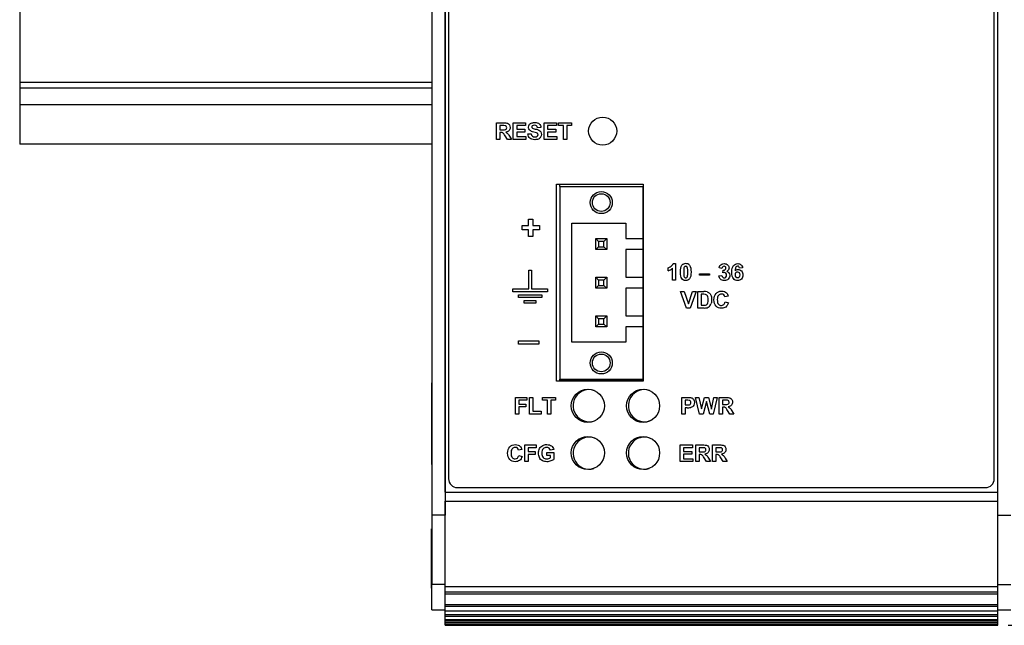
# Model space of a CAD drawing. Header units: inches. Extents: x 0 to 22, y 0 to 17.
# Tile 19 of 40: x 14.3 to 17.9, y 3.8 to 6. Entities that reach past the tile are written whole.
import ezdxf
from ezdxf.enums import TextEntityAlignment as Align
from ezdxf.lldxf.tags import DXFTag

# ---------------------------------------------------------------- set-up
doc = ezdxf.new("R2010")
doc.units = ezdxf.units.IN
doc.header["$MEASUREMENT"] = 0
for name, color, linetype in [('_INSIDE_FILL', 7, 'Continuous'), ('CONN__3-PIN_RA_H', 7, 'Continuous'), ('Default', 7, 'Continuous'), ('DIN-RAIL', 7, 'Continuous'), ('EXTRUSION_00', 7, 'Continuous'), ('LED__DUAL__STACK', 7, 'Continuous'), ('OVERLAY__FRONT__', 7, 'Continuous'), ('PANEL__FRONT__HI', 7, 'Continuous'), ('PANEL__SIDE__LEF', 7, 'Continuous'), ('PANEL__SIDE__RIG', 7, 'Continuous'), ('PCB__PLX90_-_01', 7, 'Continuous'), ('SCREW__4-40_X_.3', 7, 'Continuous'), ('STANDOFF__PEM_BS', 7, 'Continuous')]:
    doc.layers.add(name, color=color, linetype=linetype)
doc.styles.add('SEACAD_Solid_Edge_ANSI', font='seans.ttf')
tags = doc.linetypes.add('HIDDEN2', pattern=[0.1875, 0.125, -0.0625]).pattern_tags.tags
tags[6:7] = [DXFTag(74, 4), DXFTag(75, 0), DXFTag(340, '0'), DXFTag(46, 0.0), DXFTag(50, 0.0), DXFTag(44, 0.0), DXFTag(45, 0.0)]
tags[4:5] = [DXFTag(74, 4), DXFTag(75, 0), DXFTag(340, '0'), DXFTag(46, 0.0), DXFTag(50, 0.0), DXFTag(44, 0.0), DXFTag(45, 0.0)]
doc.dimstyles.new('ANSI', dxfattribs={"dimtxt": 0.075, "dimasz": 0.075, "dimexe": 0.0375, "dimexo": 0.0375, "dimgap": 0.0375, "dimtad": 0, "dimtih": 1, "dimtoh": 1, "dimzin": 4, "dimdsep": 46, "dimtxsty": 'SEACAD_Solid_Edge_ANSI', "dimblk1": '_SE_FILLED', "dimblk2": '_SE_FILLED', "dimsah": 1, "dimcen": 0.0375, "dimadec": 0, "dimazin": 0, "dimtfac": 1, "dimtofl": 0, "dimtmove": 0, "dimatfit": 3, "dimfxl": 1, "dimtolj": 1, "dimtzin": 4, "dimarcsym": 0})

# ---------------------------------------------------------------- blocks, each defined once
blk = doc.blocks.new('SE')
at = {"layer": '_INSIDE_FILL', "color": 7, "linetype": 'Continuous'}
for p, q in [((15.8636, 5.9739), (15.863, 5.9739)), ((15.863, 5.4291), (15.8636, 5.4291)), ((15.8636, 4.3666), (15.863, 4.3666))]:
    blk.add_line(p, q, dxfattribs=at)
at = {"layer": 'CONN__3-PIN_RA_H', "color": 7, "linetype": 'Continuous'}
for p, q in [((16.2714, 5.3949), (16.5667, 5.3949)), ((16.2714, 5.3949), (16.2714, 4.7089)), ((16.5667, 5.3949), (16.5667, 5.2092)), ((16.3144, 4.8399), (16.3144, 5.2639)), ((16.3144, 5.2639), (16.5067, 5.2639)), ((16.5067, 5.2639), (16.5067, 5.2092)), ((16.3996, 5.2092), (16.4386, 5.2092)), ((16.3996, 5.1702), (16.3996, 5.2092)), ((16.3996, 5.2092), (16.4096, 5.1992)), ((16.4096, 5.1992), (16.4096, 5.1802)), ((16.4286, 5.1992), (16.4096, 5.1992)), ((16.4286, 5.1992), (16.4386, 5.2092)), ((16.4286, 5.1802), (16.4286, 5.1992)), ((16.4386, 5.2092), (16.4386, 5.1702)), ((16.5067, 5.2092), (16.5667, 5.2092)), ((16.5667, 5.2092), (16.5667, 5.1702)), ((16.3996, 5.1702), (16.4096, 5.1802)), ((16.4386, 5.1702), (16.3996, 5.1702)), ((16.4096, 5.1802), (16.4286, 5.1802)), ((16.4286, 5.1802), (16.4386, 5.1702)), ((16.5667, 5.1702), (16.5067, 5.1702)), ((16.5067, 5.1702), (16.5067, 5.0714)), ((16.5667, 5.1702), (16.5667, 5.0714)), ((16.3996, 5.0714), (16.4386, 5.0714)), ((16.3996, 5.0324), (16.3996, 5.0714)), ((16.4096, 5.0614), (16.3996, 5.0714)), ((16.4096, 5.0614), (16.4096, 5.0424)), ((16.4286, 5.0614), (16.4096, 5.0614)), ((16.4386, 5.0714), (16.4286, 5.0614)), ((16.4286, 5.0424), (16.4286, 5.0614)), ((16.4386, 5.0714), (16.4386, 5.0324)), ((16.5067, 5.0714), (16.5667, 5.0714)), ((16.5667, 5.0714), (16.5667, 5.0324)), ((16.4096, 5.0424), (16.3996, 5.0324)), ((16.4386, 5.0324), (16.3996, 5.0324)), ((16.4096, 5.0424), (16.4286, 5.0424)), ((16.4386, 5.0324), (16.4286, 5.0424)), ((16.5667, 5.0324), (16.5067, 5.0324)), ((16.5067, 5.0324), (16.5067, 4.9336)), ((16.5667, 5.0324), (16.5667, 4.9336)), ((16.3996, 4.9336), (16.4386, 4.9336)), ((16.3996, 4.8946), (16.3996, 4.9336)), ((16.4096, 4.9236), (16.3996, 4.9336)), ((16.4096, 4.9236), (16.4096, 4.9046)), ((16.4286, 4.9236), (16.4096, 4.9236)), ((16.4386, 4.9336), (16.4286, 4.9236)), ((16.4286, 4.9046), (16.4286, 4.9236)), ((16.4386, 4.9336), (16.4386, 4.8946)), ((16.5067, 4.9336), (16.5667, 4.9336)), ((16.5667, 4.9336), (16.5667, 4.8946)), ((16.4096, 4.9046), (16.3996, 4.8946)), ((16.4386, 4.8946), (16.3996, 4.8946)), ((16.4096, 4.9046), (16.4286, 4.9046)), ((16.4386, 4.8946), (16.4286, 4.9046)), ((16.5667, 4.8946), (16.5067, 4.8946)), ((16.5067, 4.8946), (16.5067, 4.8399)), ((16.5667, 4.8946), (16.5667, 4.7089)), ((16.5067, 4.8399), (16.3144, 4.8399)), ((16.2714, 4.7089), (16.5667, 4.7089))]:
    blk.add_line(p, q, dxfattribs=at)
at = {"layer": 'CONN__3-PIN_RA_H', "color": 7, "linetype": 'HIDDEN2'}
for centre in [(16.4191, 5.3373), (16.4191, 4.7664)]:
    blk.add_circle(centre, 0.0394, dxfattribs=at)
at = {"layer": 'CONN__3-PIN_RA_H', "color": 7, "linetype": 'Continuous'}
for centre in [(16.4191, 5.3373), (16.4191, 4.7664)]:
    blk.add_circle(centre, 0.0315, dxfattribs=at)
at = {"layer": 'DIN-RAIL', "color": 7, "linetype": 'Continuous'}
for p, q in [((14.3472, 6.1336), (14.3472, 5.7651)), ((14.3472, 5.7651), (14.3472, 5.7451)), ((15.8157, 5.7651), (14.3472, 5.7651)), ((14.3472, 5.7451), (14.3472, 5.6851)), ((15.8157, 5.7451), (14.3472, 5.7451)), ((14.3472, 5.6851), (14.3472, 5.5451)), ((15.8157, 5.6851), (14.3472, 5.6851)), ((15.8157, 5.5451), (14.3472, 5.5451))]:
    blk.add_line(p, q, dxfattribs=at)
at = {"layer": 'EXTRUSION_00', "color": 7, "linetype": 'Continuous'}
for p, q in [((15.863, 4.3377), (15.8636, 4.3377)), ((15.863, 4.3062), (17.8315, 4.3062)), ((17.8315, 4.2746), (17.8315, 4.3062)), ((15.863, 3.9697), (15.863, 4.2746)), ((15.863, 4.2746), (17.8315, 4.2746)), ((17.8315, 3.9697), (17.8315, 4.2746)), ((15.863, 3.9509), (15.863, 3.9697)), ((15.863, 3.9697), (17.8315, 3.9697)), ((17.8315, 3.9509), (17.8315, 3.9697)), ((15.863, 3.9446), (15.863, 3.9509)), ((15.863, 3.9509), (17.8315, 3.9509)), ((15.863, 3.9067), (15.863, 3.9446)), ((15.863, 3.9446), (17.8315, 3.9446)), ((17.8315, 3.9446), (17.8315, 3.9509)), ((17.8315, 3.9067), (17.8315, 3.9446)), ((15.863, 3.9004), (15.863, 3.9067)), ((15.863, 3.9067), (17.8315, 3.9067)), ((15.863, 3.8836), (15.863, 3.9004)), ((15.863, 3.9004), (17.8315, 3.9004)), ((17.8315, 3.9004), (17.8315, 3.9067)), ((17.8315, 3.8836), (17.8315, 3.9004)), ((15.863, 3.8705), (15.863, 3.8836)), ((15.863, 3.8836), (15.863, 3.8836)), ((15.863, 3.8836), (17.8315, 3.8836)), ((15.863, 3.8836), (17.8315, 3.8836)), ((15.863, 3.8645), (15.863, 3.8705)), ((15.863, 3.8705), (17.8315, 3.8705)), ((15.863, 3.8533), (15.863, 3.8645)), ((15.863, 3.8645), (17.8315, 3.8645)), ((17.8315, 3.8836), (17.8315, 3.8836)), ((17.8315, 3.8705), (17.8315, 3.8836)), ((17.8315, 3.8645), (17.8315, 3.8705)), ((17.8315, 3.8533), (17.8315, 3.8645)), ((15.863, 3.8477), (15.863, 3.8533)), ((15.863, 3.8533), (15.863, 3.8533)), ((15.863, 3.8533), (17.8315, 3.8533)), ((15.863, 3.8533), (17.8315, 3.8533)), ((15.863, 3.8419), (15.863, 3.8477)), ((15.863, 3.8477), (17.8315, 3.8477)), ((15.863, 3.8363), (15.863, 3.8419)), ((15.863, 3.8419), (17.8315, 3.8419)), ((15.863, 3.8324), (15.863, 3.8363)), ((15.863, 3.8363), (17.8315, 3.8363)), ((15.863, 3.8324), (15.863, 3.8322)), ((15.863, 3.8324), (17.8315, 3.8324)), ((15.863, 3.8322), (17.8315, 3.8322)), ((17.8315, 3.8533), (17.8315, 3.8533)), ((17.8315, 3.8477), (17.8315, 3.8533)), ((17.8315, 3.8419), (17.8315, 3.8477)), ((17.8315, 3.8363), (17.8315, 3.8419)), ((17.8315, 3.8324), (17.8315, 3.8363)), ((17.8315, 3.8324), (17.8315, 3.8322))]:
    blk.add_line(p, q, dxfattribs=at)
at = {"layer": 'LED__DUAL__STACK', "color": 7, "linetype": 'Continuous'}
for p, q in [((16.2714, 4.7046), (16.2714, 4.7017)), ((16.5682, 4.7046), (16.2714, 4.7046))]:
    blk.add_line(p, q, dxfattribs=at)
for centre, start, end in [((16.3758, 4.6141), 71.5852, 299.5694), ((16.5726, 4.6141), 70.7422, 300.7903), ((16.3758, 4.4451), 59.0551, 286.8675), ((16.5726, 4.4451), 57.7949, 287.6526)]:
    blk.add_arc(centre, 0.057, start, end, dxfattribs=at)
at = {"layer": 'OVERLAY__FRONT__', "color": 7, "linetype": 'Continuous'}
for p, q in [((15.8752, 8.8257), (15.8752, 4.3537)), ((17.8192, 4.3537), (17.8192, 8.8257)), ((16.0464, 5.5622), (16.0464, 5.6212)), ((16.0464, 5.6212), (16.0715, 5.6212)), ((16.1059, 5.5622), (16.1059, 5.6212)), ((16.1059, 5.6212), (16.1496, 5.6212)), ((16.1496, 5.6212), (16.1496, 5.6112)), ((16.2159, 5.5622), (16.2159, 5.6212)), ((16.2159, 5.6212), (16.2596, 5.6212)), ((16.2596, 5.6212), (16.2596, 5.6112)), ((16.2666, 5.6112), (16.2666, 5.6212)), ((16.2666, 5.6212), (16.3135, 5.6212)), ((16.3135, 5.6212), (16.3135, 5.6112)), ((16.0583, 5.6112), (16.0583, 5.5962)), ((16.0676, 5.6112), (16.0583, 5.6112)), ((16.0583, 5.5962), (16.0671, 5.5962)), ((16.0607, 5.5868), (16.0583, 5.5868)), ((16.0583, 5.5868), (16.0583, 5.5622)), ((16.1496, 5.6112), (16.1178, 5.6112)), ((16.1178, 5.6112), (16.1178, 5.5981)), ((16.1178, 5.5981), (16.1474, 5.5981)), ((16.1474, 5.5882), (16.1178, 5.5882)), ((16.1178, 5.5882), (16.1178, 5.5721)), ((16.1474, 5.5981), (16.1474, 5.5882)), ((16.1579, 5.5814), (16.1694, 5.5825)), ((16.2041, 5.6043), (16.1922, 5.6038)), ((16.2596, 5.6112), (16.2278, 5.6112)), ((16.2278, 5.6112), (16.2278, 5.5981)), ((16.2278, 5.5981), (16.2574, 5.5981)), ((16.2574, 5.5882), (16.2278, 5.5882)), ((16.2278, 5.5882), (16.2278, 5.5721)), ((16.2574, 5.5981), (16.2574, 5.5882)), ((16.2841, 5.6112), (16.2666, 5.6112)), ((16.2841, 5.5622), (16.2841, 5.6112)), ((16.3135, 5.6112), (16.296, 5.6112)), ((16.296, 5.6112), (16.296, 5.5622)), ((16.0583, 5.5622), (16.0464, 5.5622)), ((16.0852, 5.5622), (16.0766, 5.575)), ((16.0994, 5.5622), (16.0852, 5.5622)), ((16.0922, 5.5737), (16.0994, 5.5622)), ((16.1508, 5.5622), (16.1059, 5.5622)), ((16.1178, 5.5721), (16.1508, 5.5721)), ((16.1508, 5.5721), (16.1508, 5.5622)), ((16.2607, 5.5622), (16.2159, 5.5622)), ((16.2278, 5.5721), (16.2607, 5.5721)), ((16.2607, 5.5721), (16.2607, 5.5622)), ((16.296, 5.5622), (16.2841, 5.5622)), ((16.2602, 4.7017), (16.2602, 5.4027)), ((16.2602, 5.4027), (16.5682, 5.4027)), ((16.5682, 5.4027), (16.5682, 4.7017)), ((16.1598, 5.2553), (16.1598, 5.2785)), ((16.1598, 5.2785), (16.1757, 5.2785)), ((16.1757, 5.2785), (16.1757, 5.2553)), ((16.1368, 5.2399), (16.1368, 5.2553)), ((16.1368, 5.2553), (16.1598, 5.2553)), ((16.1598, 5.2399), (16.1368, 5.2399)), ((16.1598, 5.2166), (16.1598, 5.2399)), ((16.1757, 5.2553), (16.1987, 5.2553)), ((16.1987, 5.2399), (16.1757, 5.2399)), ((16.1757, 5.2399), (16.1757, 5.2166)), ((16.1987, 5.2553), (16.1987, 5.2399)), ((16.1757, 5.2166), (16.1598, 5.2166)), ((16.1607, 5.0971), (16.1706, 5.0971)), ((16.1607, 5.0299), (16.1607, 5.0971)), ((16.1706, 5.0971), (16.1706, 5.0299)), ((16.6581, 5.0947), (16.6581, 5.105)), ((16.6727, 5.0607), (16.6727, 5.1033)), ((16.6749, 5.1199), (16.6841, 5.1199)), ((16.6841, 5.1199), (16.6841, 5.0607)), ((16.8493, 5.1027), (16.8388, 5.1045)), ((16.8525, 5.0873), (16.8538, 5.0965)), ((16.9226, 5.1052), (16.9116, 5.104)), ((16.6841, 5.0607), (16.6727, 5.0607)), ((16.7687, 5.0791), (16.7687, 5.0841)), ((16.7687, 5.0841), (16.8049, 5.0841)), ((16.8049, 5.0791), (16.7687, 5.0791)), ((16.8049, 5.0841), (16.8049, 5.0791)), ((16.838, 5.0763), (16.8489, 5.0777)), ((16.1038, 5.02), (16.1038, 5.0299)), ((16.1038, 5.0299), (16.1607, 5.0299)), ((16.2275, 5.02), (16.1038, 5.02)), ((16.1706, 5.0299), (16.2275, 5.0299)), ((16.2275, 5.0299), (16.2275, 5.02)), ((16.7231, 4.9617), (16.702, 5.0208)), ((16.702, 5.0208), (16.7149, 5.0208)), ((16.7149, 5.0208), (16.7299, 4.9771)), ((16.7299, 4.9771), (16.7443, 5.0208)), ((16.7569, 5.0208), (16.7358, 4.9617)), ((16.7443, 5.0208), (16.7569, 5.0208)), ((16.763, 4.9617), (16.763, 5.0208)), ((16.763, 5.0208), (16.7848, 5.0208)), ((16.1244, 4.9994), (16.1244, 5.0093)), ((16.1244, 5.0093), (16.2069, 5.0093)), ((16.2069, 4.9994), (16.1244, 4.9994)), ((16.1451, 4.9788), (16.1451, 4.9887)), ((16.1451, 4.9887), (16.1863, 4.9887)), ((16.1863, 4.9887), (16.1863, 4.9788)), ((16.2069, 5.0093), (16.2069, 4.9994)), ((16.7802, 5.0108), (16.7749, 5.0108)), ((16.7749, 5.0108), (16.7749, 4.9717)), ((16.8717, 5.0045), (16.8599, 5.0017)), ((16.8603, 4.9834), (16.8719, 4.9798)), ((16.1863, 4.9788), (16.1451, 4.9788)), ((16.7358, 4.9617), (16.7231, 4.9617)), ((16.7854, 4.9617), (16.763, 4.9617)), ((16.7749, 4.9717), (16.7838, 4.9717)), ((16.1244, 4.8335), (16.1244, 4.8454)), ((16.1244, 4.8454), (16.1966, 4.8454)), ((16.1966, 4.8454), (16.1966, 4.8335)), ((16.1966, 4.8335), (16.1244, 4.8335)), ((16.5682, 4.7017), (16.2602, 4.7017)), ((16.1133, 4.5844), (16.1133, 4.6434)), ((16.1133, 4.6434), (16.1538, 4.6434)), ((16.1538, 4.6335), (16.1253, 4.6335)), ((16.1253, 4.6335), (16.1253, 4.6195)), ((16.1538, 4.6434), (16.1538, 4.6335)), ((16.1639, 4.5844), (16.1639, 4.643)), ((16.1639, 4.643), (16.1759, 4.643)), ((16.1759, 4.643), (16.1759, 4.5944)), ((16.2098, 4.6335), (16.2098, 4.6434)), ((16.2098, 4.6434), (16.2566, 4.6434)), ((16.2273, 4.6335), (16.2098, 4.6335)), ((16.2273, 4.5844), (16.2273, 4.6335)), ((16.2566, 4.6335), (16.2392, 4.6335)), ((16.2392, 4.6335), (16.2392, 4.5844)), ((16.2566, 4.6434), (16.2566, 4.6335)), ((16.7058, 4.5844), (16.7058, 4.6434)), ((16.7058, 4.6434), (16.725, 4.6434)), ((16.7178, 4.6335), (16.7178, 4.6167)), ((16.7235, 4.6335), (16.7178, 4.6335)), ((16.7692, 4.5844), (16.7551, 4.6434)), ((16.7551, 4.6434), (16.7673, 4.6434)), ((16.7673, 4.6434), (16.7762, 4.6029)), ((16.7762, 4.6029), (16.787, 4.6434)), ((16.787, 4.6434), (16.8012, 4.6434)), ((16.8012, 4.6434), (16.8115, 4.6022)), ((16.8115, 4.6022), (16.8206, 4.6434)), ((16.8325, 4.6434), (16.8182, 4.5844)), ((16.8206, 4.6434), (16.8325, 4.6434)), ((16.8387, 4.5844), (16.8387, 4.6434)), ((16.8387, 4.6434), (16.8637, 4.6434)), ((16.8506, 4.6335), (16.8506, 4.6185)), ((16.8599, 4.6335), (16.8506, 4.6335)), ((16.1253, 4.6195), (16.1499, 4.6195)), ((16.1499, 4.6095), (16.1253, 4.6095)), ((16.1253, 4.6095), (16.1253, 4.5844)), ((16.1499, 4.6195), (16.1499, 4.6095)), ((16.7178, 4.6167), (16.7243, 4.6167)), ((16.7255, 4.6067), (16.7178, 4.6067)), ((16.7178, 4.6067), (16.7178, 4.5844)), ((16.7938, 4.6285), (16.7821, 4.5844)), ((16.8056, 4.5844), (16.7938, 4.6285)), ((16.8506, 4.6185), (16.8594, 4.6185)), ((16.853, 4.6091), (16.8506, 4.6091)), ((16.8506, 4.6091), (16.8506, 4.5844)), ((16.8775, 4.5844), (16.8688, 4.5973)), ((16.8845, 4.5959), (16.8917, 4.5844)), ((16.1253, 4.5844), (16.1133, 4.5844)), ((16.2055, 4.5844), (16.1639, 4.5844)), ((16.1759, 4.5944), (16.2055, 4.5944)), ((16.2055, 4.5944), (16.2055, 4.5844)), ((16.2392, 4.5844), (16.2273, 4.5844)), ((16.7178, 4.5844), (16.7058, 4.5844)), ((16.7821, 4.5844), (16.7692, 4.5844)), ((16.8182, 4.5844), (16.8056, 4.5844)), ((16.8506, 4.5844), (16.8387, 4.5844)), ((16.8917, 4.5844), (16.8775, 4.5844)), ((16.1367, 4.4582), (16.1249, 4.4554)), ((16.1472, 4.4155), (16.1472, 4.4745)), ((16.1472, 4.4745), (16.1876, 4.4745)), ((16.1876, 4.4645), (16.1591, 4.4645)), ((16.1591, 4.4645), (16.1591, 4.4505)), ((16.1876, 4.4745), (16.1876, 4.4645)), ((16.2498, 4.4581), (16.238, 4.4559)), ((16.7006, 4.4155), (16.7006, 4.4745)), ((16.7006, 4.4745), (16.7444, 4.4745)), ((16.7444, 4.4645), (16.7125, 4.4645)), ((16.7125, 4.4645), (16.7125, 4.4514)), ((16.7444, 4.4745), (16.7444, 4.4645)), ((16.7556, 4.4155), (16.7556, 4.4745)), ((16.7556, 4.4745), (16.7807, 4.4745)), ((16.7676, 4.4645), (16.7676, 4.4495)), ((16.7769, 4.4645), (16.7676, 4.4645)), ((16.8152, 4.4155), (16.8152, 4.4745)), ((16.8152, 4.4745), (16.8402, 4.4745)), ((16.8271, 4.4645), (16.8271, 4.4495)), ((16.8364, 4.4645), (16.8271, 4.4645)), ((16.1253, 4.4372), (16.1369, 4.4335)), ((16.1591, 4.4505), (16.1837, 4.4505)), ((16.1837, 4.4406), (16.1591, 4.4406)), ((16.1591, 4.4406), (16.1591, 4.4155)), ((16.1837, 4.4505), (16.1837, 4.4406)), ((16.2249, 4.4372), (16.2249, 4.4471)), ((16.2249, 4.4471), (16.2506, 4.4471)), ((16.2386, 4.4372), (16.2249, 4.4372)), ((16.2386, 4.4297), (16.2386, 4.4372)), ((16.2506, 4.4471), (16.2506, 4.4236)), ((16.7125, 4.4514), (16.7422, 4.4514)), ((16.7422, 4.4415), (16.7125, 4.4415)), ((16.7125, 4.4415), (16.7125, 4.4254)), ((16.7125, 4.4254), (16.7455, 4.4254)), ((16.7422, 4.4514), (16.7422, 4.4415)), ((16.7455, 4.4254), (16.7455, 4.4155)), ((16.7676, 4.4495), (16.7764, 4.4495)), ((16.77, 4.4401), (16.7676, 4.4401)), ((16.7676, 4.4401), (16.7676, 4.4155)), ((16.7944, 4.4155), (16.7858, 4.4283)), ((16.8015, 4.427), (16.8087, 4.4155)), ((16.8271, 4.4495), (16.8359, 4.4495)), ((16.8295, 4.4401), (16.8271, 4.4401)), ((16.8271, 4.4401), (16.8271, 4.4155)), ((16.854, 4.4155), (16.8454, 4.4283)), ((16.861, 4.427), (16.8682, 4.4155)), ((16.1591, 4.4155), (16.1472, 4.4155)), ((16.7455, 4.4155), (16.7006, 4.4155)), ((16.7676, 4.4155), (16.7556, 4.4155)), ((16.8087, 4.4155), (16.7944, 4.4155)), ((16.8271, 4.4155), (16.8152, 4.4155)), ((16.8682, 4.4155), (16.854, 4.4155)), ((15.9062, 4.3227), (17.7882, 4.3227))]:
    blk.add_line(p, q, dxfattribs=at)
for centre, radius in [((16.4242, 5.5917), 0.05), ((16.3712, 4.6137), 0.059), ((16.5682, 4.6137), 0.059), ((16.3712, 4.4457), 0.059), ((16.5682, 4.4457), 0.059)]:
    blk.add_circle(centre, radius, dxfattribs=at)
for centre, radius, start, end in [((16.0696, 5.5089), 0.1023, 86.2385, 91.1094), ((16.1759, 5.6065), 0.0045, 125.4226, 232.6677), ((16.1449, 5.4434), 0.1486, 72.9826, 76.7937), ((16.6461, 5.1319), 0.0391, 287.8809, 312.9259), ((16.7194, 5.1037), 0.0162, 87.4486, 141.179), ((16.7208, 5.1037), 0.0163, 38.5094, 92.4213), ((16.7861, 4.9781), 0.0427, 76.6755, 91.8627), ((16.782, 4.9562), 0.0546, 81.5525, 91.8528), ((16.7849, 5.0043), 0.0327, 268.1215, 280.8228), ((16.7865, 4.9979), 0.0362, 268.3033, 285.1925), ((16.7901, 4.9832), 0.021, 286.1374, 312.5781), ((16.7858, 4.9861), 0.0261, 315.2608, 342.2926), ((16.7251, 4.5756), 0.0579, 83.0603, 91.5638), ((16.8619, 4.5311), 0.1023, 86.2385, 91.1094), ((16.7271, 4.675), 0.0683, 268.7098, 279.1165), ((16.7788, 4.3622), 0.1023, 86.2385, 91.1094), ((16.8384, 4.3622), 0.1023, 86.2385, 91.1094), ((15.9062, 4.3537), 0.031, 180, 270), ((17.7882, 4.3537), 0.031, 270, 0)]:
    blk.add_arc(centre, radius, start, end, dxfattribs=at)
for points, knots in [([(16.0715, 5.6212), (16.0778, 5.6212), (16.0824, 5.6207), (16.0852, 5.6196), (16.0881, 5.6185), (16.0904, 5.6167), (16.0921, 5.614), (16.0938, 5.6112), (16.0947, 5.6081), (16.0947, 5.6047), (16.0947, 5.6002), (16.0934, 5.5966), (16.0908, 5.5937), (16.0882, 5.5908), (16.0843, 5.589), (16.0791, 5.5882)], [0, 0, 0, 0, 0.2, 0.2, 0.2, 0.4, 0.4, 0.4, 0.6, 0.6, 0.6, 0.8, 0.8, 0.8, 1, 1, 1, 1]), ([(16.1654, 5.5939), (16.1618, 5.5971), (16.16, 5.6011), (16.16, 5.6057), (16.16, 5.6087), (16.1608, 5.6116), (16.1625, 5.6142), (16.1642, 5.6168), (16.1667, 5.6188), (16.1699, 5.6202), (16.1731, 5.6215), (16.177, 5.6222), (16.1815, 5.6222), (16.1889, 5.6222), (16.1945, 5.6206), (16.1982, 5.6173), (16.202, 5.6141), (16.204, 5.6098), (16.2041, 5.6043)], [0, 0, 0, 0, 0.166667, 0.166667, 0.166667, 0.333333, 0.333333, 0.333333, 0.5, 0.5, 0.5, 0.666667, 0.666667, 0.666667, 0.833333, 0.833333, 0.833333, 1, 1, 1, 1]), ([(16.0766, 5.575), (16.0735, 5.5796), (16.0714, 5.5825), (16.0703, 5.5837), (16.0692, 5.5849), (16.068, 5.5857), (16.0667, 5.5862), (16.0655, 5.5866), (16.0635, 5.5868), (16.0607, 5.5868)], [0, 0, 0, 0, 0.333333, 0.333333, 0.333333, 0.666667, 0.666667, 0.666667, 1, 1, 1, 1]), ([(16.0671, 5.5962), (16.0728, 5.5962), (16.0764, 5.5965), (16.0778, 5.597), (16.0793, 5.5974), (16.0804, 5.5983), (16.0812, 5.5995), (16.082, 5.6006), (16.0824, 5.6021), (16.0824, 5.6039), (16.0824, 5.6059), (16.0819, 5.6075), (16.0808, 5.6087), (16.0797, 5.6099), (16.0782, 5.6107), (16.0763, 5.611)], [0, 0, 0, 0, 0.2, 0.2, 0.2, 0.4, 0.4, 0.4, 0.6, 0.6, 0.6, 0.8, 0.8, 0.8, 1, 1, 1, 1]), ([(16.0791, 5.5882), (16.0817, 5.5867), (16.0838, 5.5851), (16.0855, 5.5833), (16.0871, 5.5815), (16.0894, 5.5783), (16.0922, 5.5737)], [0, 0, 0, 0, 0.5, 0.5, 0.5, 1, 1, 1, 1]), ([(16.195, 5.5633), (16.1916, 5.5619), (16.1873, 5.5611), (16.1822, 5.5611), (16.1747, 5.5611), (16.169, 5.5629), (16.165, 5.5663), (16.161, 5.5698), (16.1586, 5.5748), (16.1579, 5.5814)], [0, 0, 0, 0, 0.333333, 0.333333, 0.333333, 0.666667, 0.666667, 0.666667, 1, 1, 1, 1]), ([(16.1694, 5.5825), (16.1701, 5.5786), (16.1716, 5.5758), (16.1737, 5.5739), (16.1758, 5.5721), (16.1787, 5.5712), (16.1823, 5.5712), (16.1862, 5.5712), (16.1891, 5.572), (16.191, 5.5736), (16.1929, 5.5753), (16.1939, 5.5772), (16.1939, 5.5793), (16.1939, 5.5807), (16.1935, 5.5819), (16.1927, 5.5829), (16.1919, 5.5839), (16.1904, 5.5847), (16.1884, 5.5855)], [0, 0, 0, 0, 0.166667, 0.166667, 0.166667, 0.333333, 0.333333, 0.333333, 0.5, 0.5, 0.5, 0.666667, 0.666667, 0.666667, 0.833333, 0.833333, 0.833333, 1, 1, 1, 1]), ([(16.1731, 5.603), (16.1747, 5.6017), (16.1783, 5.6004), (16.1841, 5.599), (16.1899, 5.5977), (16.1942, 5.5962), (16.197, 5.5948), (16.1997, 5.5933), (16.2019, 5.5913), (16.2035, 5.5888), (16.205, 5.5862), (16.2058, 5.5831), (16.2058, 5.5794), (16.2058, 5.576), (16.2049, 5.5728), (16.203, 5.5699), (16.2011, 5.5669), (16.1985, 5.5647), (16.195, 5.5633)], [0, 0, 0, 0, 0.166667, 0.166667, 0.166667, 0.333333, 0.333333, 0.333333, 0.5, 0.5, 0.5, 0.666667, 0.666667, 0.666667, 0.833333, 0.833333, 0.833333, 1, 1, 1, 1]), ([(16.1922, 5.6038), (16.1917, 5.6068), (16.1906, 5.609), (16.1889, 5.6103), (16.1873, 5.6117), (16.1848, 5.6123), (16.1814, 5.6123), (16.1779, 5.6123), (16.1752, 5.6116), (16.1733, 5.6102)], [0, 0, 0, 0, 0.333333, 0.333333, 0.333333, 0.666667, 0.666667, 0.666667, 1, 1, 1, 1]), ([(16.6581, 5.105), (16.6611, 5.1059), (16.6643, 5.1078), (16.6678, 5.1105), (16.6712, 5.1132), (16.6736, 5.1163), (16.6749, 5.1199)], [0, 0, 0, 0, 0.5, 0.5, 0.5, 1, 1, 1, 1]), ([(16.7334, 5.0657), (16.7303, 5.0617), (16.7258, 5.0597), (16.7201, 5.0597), (16.7143, 5.0597), (16.7097, 5.0619), (16.7062, 5.0663), (16.7027, 5.0707), (16.7009, 5.0786), (16.7009, 5.0899), (16.7009, 5.101), (16.7029, 5.109), (16.7067, 5.1139)], [0, 0, 0, 0, 0.25, 0.25, 0.25, 0.5, 0.5, 0.5, 0.75, 0.75, 0.75, 1, 1, 1, 1]), ([(16.7139, 5.1045), (16.7131, 5.1016), (16.7128, 5.0967), (16.7128, 5.0898), (16.7128, 5.0828), (16.7131, 5.0781), (16.7138, 5.0755), (16.7145, 5.0729), (16.7154, 5.0712), (16.7164, 5.0703), (16.7175, 5.0695), (16.7187, 5.069), (16.7201, 5.069), (16.7215, 5.069), (16.7227, 5.0695), (16.7237, 5.0703), (16.7248, 5.0712), (16.7257, 5.0728), (16.7262, 5.075)], [0, 0, 0, 0, 0.166667, 0.166667, 0.166667, 0.333333, 0.333333, 0.333333, 0.5, 0.5, 0.5, 0.666667, 0.666667, 0.666667, 0.833333, 0.833333, 0.833333, 1, 1, 1, 1]), ([(16.7201, 5.1105), (16.7187, 5.1105), (16.7175, 5.1101), (16.7164, 5.1092), (16.7153, 5.1084), (16.7145, 5.1068), (16.7139, 5.1045)], [0, 0, 0, 0, 0.5, 0.5, 0.5, 1, 1, 1, 1]), ([(16.7262, 5.075), (16.727, 5.0779), (16.7274, 5.0828), (16.7274, 5.0898), (16.7274, 5.0967), (16.7271, 5.1014), (16.7264, 5.104), (16.7257, 5.1066), (16.7248, 5.1084), (16.7237, 5.1092), (16.7227, 5.1101), (16.7215, 5.1105), (16.7201, 5.1105)], [0, 0, 0, 0, 0.25, 0.25, 0.25, 0.5, 0.5, 0.5, 0.75, 0.75, 0.75, 1, 1, 1, 1]), ([(16.7335, 5.1138), (16.7373, 5.109), (16.7392, 5.101), (16.7392, 5.0898), (16.7392, 5.0786), (16.7373, 5.0706), (16.7334, 5.0657)], [0, 0, 0, 0, 0.5, 0.5, 0.5, 1, 1, 1, 1]), ([(16.866, 5.0924), (16.8694, 5.0917), (16.8721, 5.09), (16.8742, 5.0875), (16.8762, 5.085), (16.8772, 5.0819), (16.8772, 5.0784), (16.8772, 5.0732), (16.8753, 5.0688), (16.8715, 5.0651), (16.8677, 5.0615), (16.863, 5.0597), (16.8574, 5.0597), (16.8521, 5.0597), (16.8476, 5.0612), (16.8441, 5.0643), (16.8406, 5.0673), (16.8386, 5.0714), (16.838, 5.0763)], [0, 0, 0, 0, 0.166667, 0.166667, 0.166667, 0.333333, 0.333333, 0.333333, 0.5, 0.5, 0.5, 0.666667, 0.666667, 0.666667, 0.833333, 0.833333, 0.833333, 1, 1, 1, 1]), ([(16.8388, 5.1045), (16.8396, 5.1081), (16.8407, 5.1109), (16.8421, 5.113), (16.8436, 5.1152), (16.8456, 5.1169), (16.8482, 5.1181), (16.8509, 5.1193), (16.8538, 5.1199), (16.857, 5.1199), (16.8626, 5.1199), (16.867, 5.1181), (16.8704, 5.1146)], [0, 0, 0, 0, 0.25, 0.25, 0.25, 0.5, 0.5, 0.5, 0.75, 0.75, 0.75, 1, 1, 1, 1]), ([(16.8489, 5.0777), (16.8493, 5.0749), (16.8502, 5.0727), (16.8518, 5.0713), (16.8533, 5.0698), (16.8551, 5.069), (16.8573, 5.069), (16.8596, 5.069), (16.8616, 5.0699), (16.8632, 5.0717), (16.8648, 5.0735), (16.8656, 5.0759), (16.8656, 5.0789), (16.8656, 5.0817), (16.8648, 5.084), (16.8633, 5.0856), (16.8618, 5.0873), (16.8599, 5.0881), (16.8577, 5.0881), (16.8563, 5.0881), (16.8545, 5.0878), (16.8525, 5.0873)], [0, 0, 0, 0, 0.142857, 0.142857, 0.142857, 0.285714, 0.285714, 0.285714, 0.428571, 0.428571, 0.428571, 0.571429, 0.571429, 0.571429, 0.714286, 0.714286, 0.714286, 0.857143, 0.857143, 0.857143, 1, 1, 1, 1]), ([(16.8538, 5.0965), (16.8568, 5.0964), (16.8592, 5.0971), (16.8608, 5.0985), (16.8624, 5.0999), (16.8632, 5.1018), (16.8632, 5.1041), (16.8632, 5.1061), (16.8626, 5.1077), (16.8614, 5.1088), (16.8602, 5.11), (16.8587, 5.1106), (16.8567, 5.1106), (16.8548, 5.1106), (16.8531, 5.1099), (16.8518, 5.1086), (16.8504, 5.1073), (16.8496, 5.1053), (16.8493, 5.1027)], [0, 0, 0, 0, 0.166667, 0.166667, 0.166667, 0.333333, 0.333333, 0.333333, 0.5, 0.5, 0.5, 0.666667, 0.666667, 0.666667, 0.833333, 0.833333, 0.833333, 1, 1, 1, 1]), ([(16.8704, 5.1146), (16.8732, 5.1117), (16.8745, 5.1084), (16.8745, 5.1048), (16.8745, 5.0996), (16.8717, 5.0955), (16.866, 5.0924)], [0, 0, 0, 0, 0.5, 0.5, 0.5, 1, 1, 1, 1]), ([(16.896, 5.094), (16.8988, 5.0973), (16.9023, 5.099), (16.9065, 5.099), (16.9112, 5.099), (16.9152, 5.0972), (16.9186, 5.0936), (16.922, 5.09), (16.9236, 5.0854), (16.9236, 5.0797), (16.9236, 5.0736), (16.9219, 5.0688), (16.9183, 5.0651), (16.9148, 5.0615), (16.9102, 5.0597), (16.9047, 5.0597), (16.8987, 5.0597), (16.8938, 5.062), (16.89, 5.0666), (16.8862, 5.0712), (16.8842, 5.0788), (16.8842, 5.0894), (16.8842, 5.1002), (16.8862, 5.108), (16.8902, 5.1128), (16.8942, 5.1175), (16.8994, 5.1199), (16.9058, 5.1199), (16.9103, 5.1199), (16.914, 5.1187), (16.9169, 5.1161), (16.9199, 5.1136), (16.9218, 5.11), (16.9226, 5.1052)], [0, 0, 0, 0, 0.090909, 0.090909, 0.090909, 0.181818, 0.181818, 0.181818, 0.272727, 0.272727, 0.272727, 0.363636, 0.363636, 0.363636, 0.454545, 0.454545, 0.454545, 0.545455, 0.545455, 0.545455, 0.636364, 0.636364, 0.636364, 0.727273, 0.727273, 0.727273, 0.818182, 0.818182, 0.818182, 0.909091, 0.909091, 0.909091, 1, 1, 1, 1]), ([(16.9116, 5.104), (16.9113, 5.1063), (16.9106, 5.1079), (16.9095, 5.109), (16.9084, 5.1101), (16.9069, 5.1106), (16.9051, 5.1106), (16.9027, 5.1106), (16.9007, 5.1095), (16.8991, 5.1074), (16.8974, 5.1053), (16.8964, 5.1008), (16.896, 5.094)], [0, 0, 0, 0, 0.25, 0.25, 0.25, 0.5, 0.5, 0.5, 0.75, 0.75, 0.75, 1, 1, 1, 1]), ([(16.8969, 5.0806), (16.8969, 5.0769), (16.8978, 5.074), (16.8995, 5.072), (16.9011, 5.07), (16.9031, 5.069), (16.9053, 5.069), (16.9073, 5.069), (16.9091, 5.0699), (16.9105, 5.0715), (16.9119, 5.0731), (16.9126, 5.0758), (16.9126, 5.0795), (16.9126, 5.0834), (16.9118, 5.0862), (16.9103, 5.088), (16.9088, 5.0898), (16.9069, 5.0907), (16.9047, 5.0907), (16.9025, 5.0907), (16.9007, 5.0898), (16.8992, 5.0881), (16.8977, 5.0864), (16.8969, 5.0839), (16.8969, 5.0806)], [0, 0, 0, 0, 0.125, 0.125, 0.125, 0.25, 0.25, 0.25, 0.375, 0.375, 0.375, 0.5, 0.5, 0.5, 0.625, 0.625, 0.625, 0.75, 0.75, 0.75, 0.875, 0.875, 0.875, 1, 1, 1, 1]), ([(16.796, 5.0196), (16.7994, 5.0186), (16.8024, 5.0168), (16.8049, 5.0142), (16.8073, 5.0116), (16.8092, 5.0084), (16.8105, 5.0046), (16.8118, 5.0009), (16.8124, 4.9962), (16.8124, 4.9907), (16.8124, 4.9858), (16.8118, 4.9816), (16.8106, 4.9781)], [0, 0, 0, 0, 0.25, 0.25, 0.25, 0.5, 0.5, 0.5, 0.75, 0.75, 0.75, 1, 1, 1, 1]), ([(16.8719, 4.9798), (16.8701, 4.9733), (16.8671, 4.9685), (16.863, 4.9654), (16.8589, 4.9623), (16.8537, 4.9607), (16.8473, 4.9607), (16.8395, 4.9607), (16.8331, 4.9634), (16.828, 4.9688), (16.823, 4.9741), (16.8205, 4.9814), (16.8205, 4.9907), (16.8205, 5.0005), (16.823, 5.0082), (16.8281, 5.0136), (16.8331, 5.019), (16.8398, 5.0218), (16.8481, 5.0218), (16.8553, 5.0218), (16.8612, 5.0196), (16.8657, 5.0154)], [0, 0, 0, 0, 0.142857, 0.142857, 0.142857, 0.285714, 0.285714, 0.285714, 0.428571, 0.428571, 0.428571, 0.571429, 0.571429, 0.571429, 0.714286, 0.714286, 0.714286, 0.857143, 0.857143, 0.857143, 1, 1, 1, 1]), ([(16.791, 4.9722), (16.7929, 4.9727), (16.7945, 4.9735), (16.7958, 4.9747), (16.7971, 4.9759), (16.7981, 4.9777), (16.7989, 4.9804), (16.7997, 4.983), (16.8001, 4.9866), (16.8001, 4.9912), (16.8001, 4.9958), (16.7997, 4.9993), (16.7989, 5.0017), (16.7981, 5.0042), (16.797, 5.0061), (16.7955, 5.0074), (16.7941, 5.0088), (16.7923, 5.0097), (16.79, 5.0102)], [0, 0, 0, 0, 0.166667, 0.166667, 0.166667, 0.333333, 0.333333, 0.333333, 0.5, 0.5, 0.5, 0.666667, 0.666667, 0.666667, 0.833333, 0.833333, 0.833333, 1, 1, 1, 1]), ([(16.8599, 5.0017), (16.8592, 5.0047), (16.8578, 5.0071), (16.8555, 5.0089), (16.8533, 5.0107), (16.8506, 5.0116), (16.8475, 5.0116), (16.8431, 5.0116), (16.8395, 5.01), (16.8368, 5.0069), (16.8341, 5.0037), (16.8327, 4.9986), (16.8327, 4.9916), (16.8327, 4.9841), (16.8341, 4.9788), (16.8368, 4.9757), (16.8394, 4.9725), (16.8429, 4.9709), (16.8472, 4.9709), (16.8504, 4.9709), (16.8531, 4.9719), (16.8554, 4.9739), (16.8577, 4.976), (16.8593, 4.9791), (16.8603, 4.9834)], [0, 0, 0, 0, 0.125, 0.125, 0.125, 0.25, 0.25, 0.25, 0.375, 0.375, 0.375, 0.5, 0.5, 0.5, 0.625, 0.625, 0.625, 0.75, 0.75, 0.75, 0.875, 0.875, 0.875, 1, 1, 1, 1]), ([(16.7243, 4.6167), (16.729, 4.6167), (16.7321, 4.617), (16.7337, 4.6176), (16.7353, 4.6183), (16.7365, 4.6192), (16.7374, 4.6205), (16.7383, 4.6219), (16.7388, 4.6234), (16.7388, 4.6251), (16.7388, 4.6273), (16.7381, 4.629), (16.7369, 4.6304), (16.7356, 4.6318), (16.734, 4.6327), (16.7321, 4.6331)], [0, 0, 0, 0, 0.2, 0.2, 0.2, 0.4, 0.4, 0.4, 0.6, 0.6, 0.6, 0.8, 0.8, 0.8, 1, 1, 1, 1]), ([(16.7391, 4.6426), (16.7425, 4.6417), (16.7453, 4.6397), (16.7476, 4.6368), (16.7499, 4.6338), (16.751, 4.63), (16.751, 4.6253), (16.751, 4.6217), (16.7504, 4.6186), (16.7491, 4.6161), (16.7478, 4.6137), (16.7461, 4.6117), (16.7441, 4.6103), (16.742, 4.6089), (16.74, 4.608), (16.7379, 4.6075)], [0, 0, 0, 0, 0.2, 0.2, 0.2, 0.4, 0.4, 0.4, 0.6, 0.6, 0.6, 0.8, 0.8, 0.8, 1, 1, 1, 1]), ([(16.8594, 4.6185), (16.8651, 4.6185), (16.8687, 4.6187), (16.8701, 4.6192), (16.8715, 4.6197), (16.8726, 4.6205), (16.8734, 4.6217), (16.8742, 4.6229), (16.8746, 4.6244), (16.8746, 4.6261), (16.8746, 4.6281), (16.8741, 4.6297), (16.8731, 4.6309), (16.872, 4.6322), (16.8705, 4.6329), (16.8686, 4.6333)], [0, 0, 0, 0, 0.2, 0.2, 0.2, 0.4, 0.4, 0.4, 0.6, 0.6, 0.6, 0.8, 0.8, 0.8, 1, 1, 1, 1]), ([(16.8637, 4.6434), (16.87, 4.6434), (16.8746, 4.6429), (16.8775, 4.6418), (16.8803, 4.6408), (16.8826, 4.6389), (16.8843, 4.6362), (16.8861, 4.6335), (16.8869, 4.6304), (16.8869, 4.6269), (16.8869, 4.6225), (16.8856, 4.6188), (16.883, 4.6159), (16.8804, 4.613), (16.8765, 4.6112), (16.8713, 4.6105)], [0, 0, 0, 0, 0.2, 0.2, 0.2, 0.4, 0.4, 0.4, 0.6, 0.6, 0.6, 0.8, 0.8, 0.8, 1, 1, 1, 1]), ([(16.8688, 4.5973), (16.8658, 4.6019), (16.8637, 4.6047), (16.8626, 4.6059), (16.8614, 4.6071), (16.8602, 4.608), (16.859, 4.6084), (16.8577, 4.6088), (16.8557, 4.6091), (16.853, 4.6091)], [0, 0, 0, 0, 0.333333, 0.333333, 0.333333, 0.666667, 0.666667, 0.666667, 1, 1, 1, 1]), ([(16.8713, 4.6105), (16.8739, 4.609), (16.876, 4.6073), (16.8777, 4.6055), (16.8794, 4.6037), (16.8817, 4.6005), (16.8845, 4.5959)], [0, 0, 0, 0, 0.5, 0.5, 0.5, 1, 1, 1, 1]), ([(16.1369, 4.4335), (16.1351, 4.4271), (16.1322, 4.4223), (16.128, 4.4192), (16.1239, 4.416), (16.1187, 4.4145), (16.1124, 4.4145), (16.1045, 4.4145), (16.0981, 4.4171), (16.093, 4.4225), (16.088, 4.4278), (16.0855, 4.4352), (16.0855, 4.4445), (16.0855, 4.4543), (16.088, 4.4619), (16.0931, 4.4673), (16.0982, 4.4728), (16.1048, 4.4755), (16.1131, 4.4755), (16.1203, 4.4755), (16.1262, 4.4734), (16.1307, 4.4691)], [0, 0, 0, 0, 0.142857, 0.142857, 0.142857, 0.285714, 0.285714, 0.285714, 0.428571, 0.428571, 0.428571, 0.571429, 0.571429, 0.571429, 0.714286, 0.714286, 0.714286, 0.857143, 0.857143, 0.857143, 1, 1, 1, 1]), ([(16.1249, 4.4554), (16.1242, 4.4585), (16.1228, 4.4609), (16.1206, 4.4627), (16.1183, 4.4644), (16.1157, 4.4653), (16.1125, 4.4653), (16.1081, 4.4653), (16.1046, 4.4637), (16.1018, 4.4606), (16.0991, 4.4575), (16.0978, 4.4524), (16.0978, 4.4453), (16.0978, 4.4379), (16.0991, 4.4326), (16.1018, 4.4294), (16.1045, 4.4262), (16.108, 4.4247), (16.1122, 4.4247), (16.1154, 4.4247), (16.1181, 4.4257), (16.1204, 4.4277), (16.1227, 4.4297), (16.1243, 4.4329), (16.1253, 4.4372)], [0, 0, 0, 0, 0.125, 0.125, 0.125, 0.25, 0.25, 0.25, 0.375, 0.375, 0.375, 0.5, 0.5, 0.5, 0.625, 0.625, 0.625, 0.75, 0.75, 0.75, 0.875, 0.875, 0.875, 1, 1, 1, 1]), ([(16.2397, 4.4172), (16.235, 4.4154), (16.2302, 4.4145), (16.2254, 4.4145), (16.2192, 4.4145), (16.2138, 4.4158), (16.2092, 4.4183), (16.2046, 4.4209), (16.2012, 4.4246), (16.1989, 4.4295), (16.1966, 4.4343), (16.1954, 4.4395), (16.1954, 4.4452), (16.1954, 4.4513), (16.1967, 4.4568), (16.1993, 4.4616), (16.2018, 4.4663), (16.2056, 4.47), (16.2106, 4.4726)], [0, 0, 0, 0, 0.166667, 0.166667, 0.166667, 0.333333, 0.333333, 0.333333, 0.5, 0.5, 0.5, 0.666667, 0.666667, 0.666667, 0.833333, 0.833333, 0.833333, 1, 1, 1, 1]), ([(16.238, 4.4559), (16.2372, 4.4588), (16.2356, 4.4611), (16.2333, 4.4628), (16.231, 4.4645), (16.2281, 4.4653), (16.2247, 4.4653), (16.2195, 4.4653), (16.2154, 4.4637), (16.2123, 4.4604), (16.2092, 4.4571), (16.2077, 4.4522), (16.2077, 4.4457), (16.2077, 4.4387), (16.2092, 4.4334), (16.2124, 4.4299), (16.2155, 4.4264), (16.2195, 4.4247), (16.2246, 4.4247), (16.2271, 4.4247), (16.2296, 4.4251), (16.2321, 4.4261), (16.2346, 4.4271), (16.2368, 4.4283), (16.2386, 4.4297)], [0, 0, 0, 0, 0.125, 0.125, 0.125, 0.25, 0.25, 0.25, 0.375, 0.375, 0.375, 0.5, 0.5, 0.5, 0.625, 0.625, 0.625, 0.75, 0.75, 0.75, 0.875, 0.875, 0.875, 1, 1, 1, 1]), ([(16.2106, 4.4726), (16.2144, 4.4745), (16.2191, 4.4755), (16.2247, 4.4755), (16.232, 4.4755), (16.2378, 4.4739), (16.2419, 4.4709), (16.246, 4.4678), (16.2486, 4.4636), (16.2498, 4.4581)], [0, 0, 0, 0, 0.333333, 0.333333, 0.333333, 0.666667, 0.666667, 0.666667, 1, 1, 1, 1]), ([(16.7764, 4.4495), (16.7821, 4.4495), (16.7857, 4.4498), (16.7871, 4.4503), (16.7885, 4.4507), (16.7896, 4.4516), (16.7904, 4.4528), (16.7912, 4.4539), (16.7916, 4.4554), (16.7916, 4.4572), (16.7916, 4.4592), (16.7911, 4.4608), (16.79, 4.462), (16.789, 4.4632), (16.7875, 4.464), (16.7855, 4.4643)], [0, 0, 0, 0, 0.2, 0.2, 0.2, 0.4, 0.4, 0.4, 0.6, 0.6, 0.6, 0.8, 0.8, 0.8, 1, 1, 1, 1]), ([(16.7807, 4.4745), (16.787, 4.4745), (16.7916, 4.4739), (16.7945, 4.4729), (16.7973, 4.4718), (16.7996, 4.47), (16.8013, 4.4672), (16.803, 4.4645), (16.8039, 4.4614), (16.8039, 4.4579), (16.8039, 4.4535), (16.8026, 4.4499), (16.8, 4.447), (16.7974, 4.4441), (16.7935, 4.4423), (16.7883, 4.4415)], [0, 0, 0, 0, 0.2, 0.2, 0.2, 0.4, 0.4, 0.4, 0.6, 0.6, 0.6, 0.8, 0.8, 0.8, 1, 1, 1, 1]), ([(16.8359, 4.4495), (16.8416, 4.4495), (16.8452, 4.4498), (16.8466, 4.4503), (16.848, 4.4507), (16.8491, 4.4516), (16.8499, 4.4528), (16.8508, 4.4539), (16.8512, 4.4554), (16.8512, 4.4572), (16.8512, 4.4592), (16.8506, 4.4608), (16.8496, 4.462), (16.8485, 4.4632), (16.847, 4.464), (16.8451, 4.4643)], [0, 0, 0, 0, 0.2, 0.2, 0.2, 0.4, 0.4, 0.4, 0.6, 0.6, 0.6, 0.8, 0.8, 0.8, 1, 1, 1, 1]), ([(16.8402, 4.4745), (16.8466, 4.4745), (16.8511, 4.4739), (16.854, 4.4729), (16.8569, 4.4718), (16.8591, 4.47), (16.8609, 4.4672), (16.8626, 4.4645), (16.8634, 4.4614), (16.8634, 4.4579), (16.8634, 4.4535), (16.8621, 4.4499), (16.8595, 4.447), (16.8569, 4.4441), (16.853, 4.4423), (16.8479, 4.4415)], [0, 0, 0, 0, 0.2, 0.2, 0.2, 0.4, 0.4, 0.4, 0.6, 0.6, 0.6, 0.8, 0.8, 0.8, 1, 1, 1, 1]), ([(16.7858, 4.4283), (16.7828, 4.4329), (16.7807, 4.4358), (16.7795, 4.437), (16.7784, 4.4382), (16.7772, 4.439), (16.776, 4.4394), (16.7747, 4.4399), (16.7727, 4.4401), (16.77, 4.4401)], [0, 0, 0, 0, 0.333333, 0.333333, 0.333333, 0.666667, 0.666667, 0.666667, 1, 1, 1, 1]), ([(16.7883, 4.4415), (16.7909, 4.44), (16.793, 4.4384), (16.7947, 4.4366), (16.7964, 4.4348), (16.7986, 4.4316), (16.8015, 4.427)], [0, 0, 0, 0, 0.5, 0.5, 0.5, 1, 1, 1, 1]), ([(16.8454, 4.4283), (16.8423, 4.4329), (16.8402, 4.4358), (16.8391, 4.437), (16.838, 4.4382), (16.8368, 4.439), (16.8355, 4.4394), (16.8342, 4.4399), (16.8322, 4.4401), (16.8295, 4.4401)], [0, 0, 0, 0, 0.333333, 0.333333, 0.333333, 0.666667, 0.666667, 0.666667, 1, 1, 1, 1]), ([(16.8479, 4.4415), (16.8504, 4.44), (16.8526, 4.4384), (16.8542, 4.4366), (16.8559, 4.4348), (16.8582, 4.4316), (16.861, 4.427)], [0, 0, 0, 0, 0.5, 0.5, 0.5, 1, 1, 1, 1])]:
    blk.add_open_spline(points, degree=3, knots=knots, dxfattribs=at)
for points in [[(16.1789, 5.588), (16.1725, 5.5896), (16.168, 5.5916), (16.1654, 5.5939)], [(16.8657, 5.0154), (16.8683, 5.0128), (16.8704, 5.0092), (16.8717, 5.0045)], [(16.725, 4.6434), (16.7322, 4.6434), (16.7369, 4.6431), (16.7391, 4.6426)], [(16.1307, 4.4691), (16.1334, 4.4666), (16.1354, 4.4629), (16.1367, 4.4582)], [(16.2506, 4.4236), (16.2481, 4.4212), (16.2445, 4.4191), (16.2397, 4.4172)]]:
    blk.add_open_spline(points, degree=3, dxfattribs=at)
at = {"layer": 'PANEL__FRONT__HI', "color": 7, "linetype": 'Continuous'}
for p, q in [((15.8636, 4.3062), (15.8636, 8.8732)), ((16.2602, 5.4024), (16.5682, 5.4024))]:
    blk.add_line(p, q, dxfattribs=at)
at = {"layer": 'PANEL__SIDE__LEF', "color": 7, "linetype": 'Continuous'}
for p, q in [((15.8157, 8.9549), (15.8157, 4.2245)), ((15.863, 8.9549), (15.863, 4.2245)), ((15.8157, 5.8518), (15.8151, 5.8518)), ((15.8157, 5.8227), (15.8151, 5.8227)), ((15.8157, 5.7431), (15.8151, 5.7431)), ((15.8157, 5.7291), (15.8151, 5.7291)), ((15.8151, 5.6757), (15.8157, 5.6757)), ((15.8151, 5.2081), (15.8157, 5.2081)), ((15.8151, 5.206), (15.8157, 5.206)), ((15.8157, 4.2245), (15.8157, 3.9775)), ((15.863, 4.2245), (15.8157, 4.2245)), ((15.8157, 3.8873), (15.8157, 3.9775)), ((15.863, 3.9775), (15.8157, 3.9775)), ((15.8157, 3.8873), (15.863, 3.8873))]:
    blk.add_line(p, q, dxfattribs=at)
at = {"layer": 'PANEL__SIDE__RIG', "color": 7, "linetype": 'Continuous'}
for p, q in [((17.8315, 4.2746), (17.8315, 8.9048)), ((17.8315, 4.2245), (17.8787, 4.2245)), ((17.8315, 3.9775), (17.8787, 3.9775)), ((17.8315, 3.8873), (17.8787, 3.8873))]:
    blk.add_line(p, q, dxfattribs=at)
at = {"layer": 'PCB__PLX90_-_01', "color": 7, "linetype": 'Continuous'}
for p, q in [((16.2714, 5.3949), (16.2714, 5.4024)), ((16.2714, 4.7046), (16.2714, 4.7089))]:
    blk.add_line(p, q, dxfattribs=at)
at = {"layer": 'SCREW__4-40_X_.3', "color": 7, "linetype": 'Continuous'}
for p, q in [((15.8147, 3.964), (15.8147, 4.176)), ((15.8157, 4.1751), (15.8147, 4.176)), ((15.8147, 3.964), (15.8157, 3.9649))]:
    blk.add_line(p, q, dxfattribs=at)
at = {"layer": 'STANDOFF__PEM_BS', "color": 7, "linetype": 'Continuous'}
for p, q in [((15.8147, 4.6958), (15.8147, 4.6231)), ((15.8157, 4.6958), (15.8147, 4.6958)), ((15.8147, 4.6231), (15.8147, 4.4776)), ((15.8157, 4.6231), (15.8147, 4.6231)), ((15.8147, 4.4776), (15.8147, 4.4048)), ((15.8157, 4.4776), (15.8147, 4.4776)), ((15.8157, 4.4048), (15.8147, 4.4048))]:
    blk.add_line(p, q, dxfattribs=at)
blk = doc.blocks.new('DMBLK1')
at = {"layer": 'Default', "linetype": 'Continuous'}
for points in [[(20.3804, 9.2722), (20.3679, 9.3472), (20.3554, 9.2722)], [(20.3804, 3.9072), (20.3554, 3.9072), (20.3679, 3.8322)]]:
    blk.add_hatch(color=7, dxfattribs=at).paths.add_polyline_path(points)
at = {"layer": 'Default', "color": 7, "linetype": 'Continuous'}
for p, q in [((17.869, 9.3472), (20.4054, 9.3472)), ((20.3679, 9.3472), (20.3679, 6.6984)), ((20.3679, 6.4809), (20.3679, 3.8322)), ((17.869, 3.8322), (20.4054, 3.8322))]:
    blk.add_line(p, q, dxfattribs=at)
at = {"layer": 'Default', "color": 7, "linetype": 'Continuous', "style": 'SEACAD_Solid_Edge_ANSI'}
for s, p in [('5.52in', (20.1708, 6.6722)), ('(', (20.1141, 6.5822)), ('140.1mm', (20.1708, 6.5822)), (')', (20.6024, 6.5822))]:
    blk.add_text(s, height=0.075, dxfattribs=at).set_placement(p, align=Align.TOP_LEFT)
blk = doc.blocks.new('_SE_FILLED')
at = {"color": 0}
blk.add_line((0, 0), (-1, 0), dxfattribs=at)
blk.add_solid([(0, 0), (-1, -0.1665), (-1, 0.1665), (0, 0)], dxfattribs=at)
blk = doc.blocks.new('DMBLK5')
at = {"layer": 'Default', "linetype": 'Continuous'}
for points in [[(19.8654, 5.4701), (19.8529, 5.5451), (19.8404, 5.4701)], [(19.8654, 3.9072), (19.8404, 3.9072), (19.8529, 3.8322)]]:
    blk.add_hatch(color=7, dxfattribs=at).paths.add_polyline_path(points)
at = {"layer": 'Default', "color": 7, "linetype": 'Continuous'}
for p, q in [((19.3847, 5.5451), (19.8904, 5.5451)), ((19.8529, 4.7974), (19.8529, 5.5451)), ((19.8529, 3.8322), (19.8529, 4.5799)), ((17.869, 3.8322), (19.8904, 3.8322))]:
    blk.add_line(p, q, dxfattribs=at)
at = {"layer": 'Default', "color": 7, "linetype": 'Continuous', "style": 'SEACAD_Solid_Edge_ANSI'}
for s, p in [('1.71in', (19.6637, 4.7711)), ('(', (19.607, 4.6811)), ('43.5mm', (19.6637, 4.6811)), (')', (20.0797, 4.6811))]:
    blk.add_text(s, height=0.075, dxfattribs=at).set_placement(p, align=Align.TOP_LEFT)

msp = doc.modelspace()

# ---------------------------------------------------------------- block references
at = {"layer": 'Default'}
msp.add_blockref('SE', (0, 0), dxfattribs=at)

# ---------------------------------------------------------------- dimensions: what is measured, and where the dimension line sits
at = {"layer": 'Default', "color": 7, "linetype": 'Continuous'}
for base, p1, p2, angle, picture, middle, dimtype in [((20.36786, 9.34724), (17.83149, 9.34724), (17.83149, 3.83215), 270, 'DMBLK1', (20.36786, 6.58969), 161), ((19.8529, 5.5451), (17.8315, 3.8322), (19.3472, 5.5451), 90, 'DMBLK5', (19.8529, 4.6886), 160)]:
    dim = msp.add_linear_dim(base=base, p1=p1, p2=p2, angle=angle, text='\\A1;<>', dimstyle='ANSI', override={"dimpost": '\\X'}, dxfattribs=at)
    dim.commit()
    dim.dimension.update_dxf_attribs({"geometry": picture, "text_midpoint": middle, "dimtype": dimtype})

doc.saveas('drawing.dxf')
